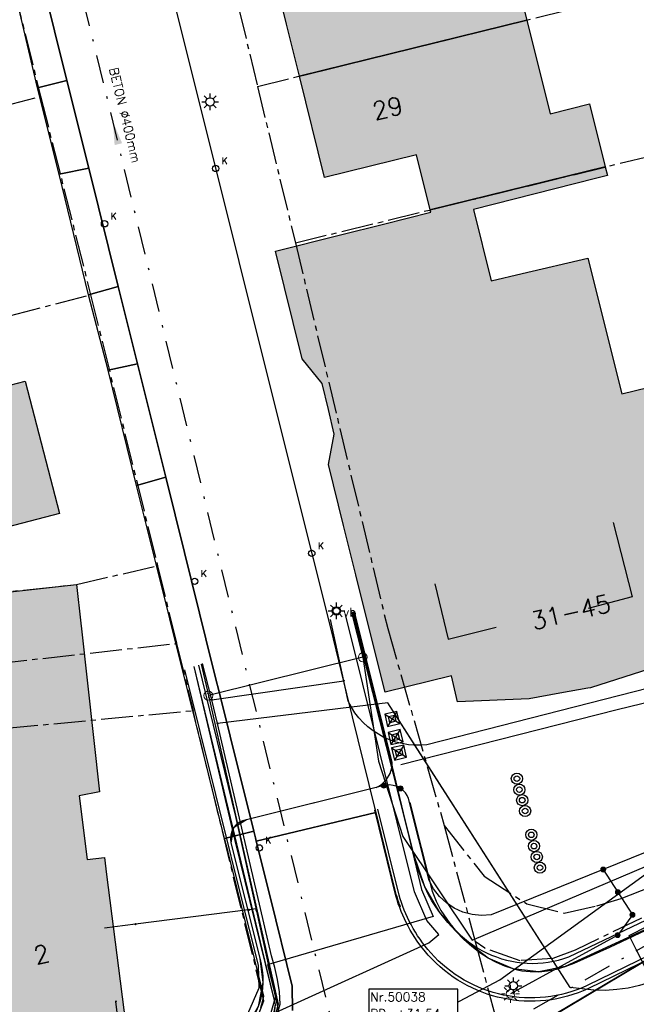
# Model space of a CAD drawing. Header units: metres. Extents: x 202952 to 203755, y 349031 to 349702.
# Tile 4 of 84: x 203058 to 203085, y 349308 to 349352. Entities that reach past the tile are written whole.
import ezdxf
from ezdxf.enums import TextEntityAlignment as Align

# ---------------------------------------------------------------- set-up
doc = ezdxf.new("R2010")
doc.units = ezdxf.units.M
doc.linetypes.add('1-200 CENTER', pattern=[4.28625, 2.8575, -0.47625, 0.47625, -0.47625])
doc.linetypes.add('1-200 DASHDOT', pattern=[2.54, 1.27, -0.635, 0, -0.635])
for name, color, linetype in [('PH-BEST-BEBOUWING', 1, 'Continuous'), ('PH-BEST-BEBOUWING-ARCERING', 254, 'Continuous'), ('PH-BEST-HUISNUMMER', 7, 'Continuous'), ('PH-BEST-KADASTRALE-GRENS', 240, '1-200 CENTER'), ('PH-BEST-KL-DATA_EUROFIBER', 115, '1-200 EUROFIBER'), ('PH-BEST-KL-DATA_GEBROERDES van donk', 115, '1-200 DATA'), ('PH-BEST-KL-DATA_KPN', 115, '1-200 TELEFONIE-KPN'), ('PH-BEST-KL-DATA_ZIGGO BV', 115, '1-200 ZIGGO'), ('PH-BEST-KL-ET_MIDDENSPANNING_ENEXIS', 115, '1-200 MIDDENSPANNING'), ('PH-BEST-KL-GAS_HOGEDRUK_ENEXIS', 115, '1-200 GASLEIDING HOGE DRUK'), ('PH-BEST-KL-GAS_LAGEDRUK_ENEXIS', 115, '1-200 GASLEIDING LAGE DRUK'), ('PH-BEST-KL-LAAGSPANNING-ENEXIS', 115, '1-200 LAAGSPANNING'), ('PH-BEST-KL-WATER-WML', 115, '1-200 WML'), ('PH-BEST-KOLK', 8, 'Continuous'), ('PH-BEST-LICHTMAST-HANDHAVENB', 6, 'Continuous'), ('PH-BEST-PAAL', 6, 'Continuous'), ('PH-BEST-RIO-HANDHAVEN-GEMENGD', 44, '1-200 DASHDOT'), ('PH-BEST-RIO-TEKST', 8, 'Continuous'), ('PH-BEST-RIO-TEKST-PUTTENSTAAT', 8, 'Continuous'), ('PH-BEST-STRAATNAAMBORD', 6, 'Continuous'), ('PH-BEST-WEGDEEL', 254, 'Continuous'), ('PH-INM-KANTVERHARDING', 9, 'Continuous')]:
    doc.layers.add(name, color=color, linetype=linetype)
doc.styles.add('NLCS-ISO', font='txt')
doc.styles.add('RDL_MAATVOERING', font='romans.shx')
doc.styles.add('ROMANS', font='romans.shx')
doc.linetypes.add('1-200 DATA', pattern='A,1.5,-0.6,["DATA",ROMANS,S=0.24,R=0,X=-0.5,Y=-0.12],-0.3', length=2.4)
doc.linetypes.add('1-200 EUROFIBER', pattern='A,1.5,-0.6,["EURO",ROMANS,S=0.24,R=0,X=-0.5,Y=-0.12],-0.65', length=2.75)
doc.linetypes.add('1-200 GASLEIDING HOGE DRUK', pattern='A,1.5,-0.6,["GAS HD",ROMANS,S=0.24,R=0,X=-0.5,Y=-0.12],-1.1', length=3.2)
doc.linetypes.add('1-200 GASLEIDING LAGE DRUK', pattern='A,1.5,-0.6,["GAS LD",ROMANS,S=0.24,R=0,X=-0.5,Y=-0.12],-1', length=3.1)
doc.linetypes.add('1-200 LAAGSPANNING', pattern='A,1.5,-0.6,["LS",ROMANS,S=0.24,R=0,X=-0.45,Y=-0.12],-0.05', length=2.15)
doc.linetypes.add('1-200 MIDDENSPANNING', pattern='A,1.5,-0.6,["MS",ROMANS,S=0.24,R=0,X=-0.5,Y=-0.12],-0.05', length=2.15)
doc.linetypes.add('1-200 TELEFONIE-KPN', pattern='A,1.5,-0.6,["KPN",ROMANS,S=0.24,R=0,X=-0.5,Y=-0.12],-0.3', length=2.4)
doc.linetypes.add('1-200 WML', pattern='A,1.5,-0.6,["WML",ROMANS,S=0.24,R=0,X=-0.5,Y=-0.12],-0.3', length=2.4)
doc.linetypes.add('1-200 ZIGGO', pattern='A,1.5,-0.6,["ZIGGO",ROMANS,S=0.24,R=0,X=-0.5,Y=-0.12],-0.65', length=2.75)

# ---------------------------------------------------------------- blocks, each defined once
blk = doc.blocks.new('SKL-WTB_HULP_OVERIG-SO')
at = {"color": 0, "linetype": 'ByBlock', "lineweight": 18}
for points in [[(-0.14, 0.14), (0.14, -0.14)], [(0.14, 0.14), (-0.14, -0.14)]]:
    blk.add_lwpolyline(points, dxfattribs=at)
at = {"color": 0, "linetype": 'ByBlock', "lineweight": 18, "style": 'NLCS-ISO', "flags": 1}
for tag, p in [('TYPE', (1.5, 0)), ('OMSCHRIJVING', (1.5, -3)), ('LABEL', (1.5, -1.5))]:
    blk.add_attdef(tag, p, '', height=1, dxfattribs=at)
blk = doc.blocks.new('SKL-WTB_HULP_MOF-SO')
at = {"linetype": 'ByBlock', "lineweight": 18}
h = blk.add_hatch(color=0, dxfattribs=at)
h.dxf.hatch_style = 1
h.paths.add_polyline_path([(-0.5625, 0, 1), (0.5625, 0, 1)])
at = {"color": 0, "linetype": 'ByBlock', "lineweight": 18}
blk.add_circle((0, 0), 0.5625, dxfattribs=at)
at = {"color": 0, "linetype": 'ByBlock', "lineweight": 18, "style": 'NLCS-ISO', "flags": 1}
for tag, p in [('TYPE', (1.5, 0)), ('OMSCHRIJVING', (1.5, -3)), ('LABEL', (1.5, -1.5))]:
    blk.add_attdef(tag, p, '', height=1, dxfattribs=at)
blk = doc.blocks.new('SKL-ET_OV_LICHTMAST-SO')
at = {"color": 0, "linetype": 'ByBlock', "lineweight": 18}
for points in [[(-1.25, 0), (-2, 0)], [(-1.41, 1.41), (-0.88, 0.88)], [(0, 2), (0, 1.25)], [(0.88, 0.88), (1.41, 1.41)], [(2, 0), (1.25, 0)], [(-1.41, -1.41), (-0.88, -0.88)], [(0, -1.25), (0, -2)], [(0.88, -0.88), (1.41, -1.41)]]:
    blk.add_lwpolyline(points, dxfattribs=at)
blk.add_circle((0, 0), 1, dxfattribs=at)
blk = doc.blocks.new('SKL-WTB_HULP_T STUK-SO')
at = {"color": 0, "linetype": 'ByBlock', "lineweight": 18}
blk.add_circle((0, 0), 1, dxfattribs=at)
at = {"color": 0, "linetype": 'ByBlock', "lineweight": -2, "style": 'NLCS-ISO'}
blk.add_text('T', height=1, dxfattribs=at).set_placement((0, 0), align=Align.MIDDLE_CENTER)
at = {"color": 0, "linetype": 'ByBlock', "lineweight": 18, "style": 'NLCS-ISO', "flags": 1}
for tag, p in [('TYPE', (1.5, 0)), ('OMSCHRIJVING', (1.5, -3)), ('LABEL', (1.5, -1.5))]:
    blk.add_attdef(tag, p, '', height=1, dxfattribs=at)
blk = doc.blocks.new('*U50')
blk.add_circle((0, 0), 0.142)
at = {"ltscale": 0.05, "style": 'ROMANS'}
blk.add_text('K', height=0.3, dxfattribs=at).set_placement((0.277, 0.195))
blk = doc.blocks.new('Verkeersbord')
blk.add_circle((0, 0), 0.15)
at = {"style": 'RDL_MAATVOERING'}
blk.add_text('vb', height=0.4, dxfattribs=at).set_placement((0.302, -0.254))
blk = doc.blocks.new('SIE-WEG_PAAL_BETON')
for radius in [0.25, 0.125]:
    blk.add_circle((0, 0), radius)
blk = doc.blocks.new('SIE-WEG_PAAL_KUNSTSTOF')
for p, q in [((-0.188, 0.188), (0.188, -0.188)), ((0.188, 0.188), (-0.188, -0.188))]:
    blk.add_line(p, q)
at = {"flags": 128}
for points in [[(-0.188, -0.188), (0.188, -0.188), (0.188, 0.188), (-0.188, 0.188)], [(-0.094, 0.094), (0.094, 0.094), (0.094, -0.094), (-0.094, -0.094)]]:
    blk.add_lwpolyline(points, close=True, dxfattribs=at)
blk = doc.blocks.new('Materialisatie')
blk.add_solid([(-1.04, 0.173), (-1.04, -0.173), (0, 0)])
at = {"style": 'ROMANS'}
blk.add_attdef('MATERIALISATIE', (-2.631, 0.657), '', height=0.4, dxfattribs=at)
blk = doc.blocks.new('Puttenstaat bestaand')
blk.add_wipeout([(0, 0), (4, 0), (4, 1.5), (0, 1.5)])
blk.add_lwpolyline([(0, 0), (4, 0), (4, 1.5), (0, 1.5)], close=True)
at = {"style": 'ROMANS'}
for tag, p in [('NR', (0.066, 0.955)), ('PD', (0.066, 0.203))]:
    blk.add_attdef(tag, p, '', height=0.4, dxfattribs=at)
blk = doc.blocks.new('Lichtmast 2')
at = {"flags": 128}
for points in [[(-0.5, 0), (-0.25, 0)], [(-0.354, 0.354), (-0.177, 0.177)], [(0, 0.25), (0, 0.5)], [(0.177, 0.177), (0.354, 0.354)], [(0.25, 0), (0.5, 0)], [(-0.354, -0.354), (-0.177, -0.177)], [(0, -0.5), (0, -0.25)], [(0.177, -0.177), (0.354, -0.354)]]:
    blk.add_lwpolyline(points, dxfattribs=at)
blk.add_circle((0, 0), 0.25)

msp = doc.modelspace()

# ---------------------------------------------------------------- hatches: boundary and pattern name
at = {"layer": 'PH-BEST-BEBOUWING-ARCERING'}
for points in [[(203070.347, 349349.556), (203069.768, 349351.884), (203069.238, 349354.016), (203073.363, 349355.042), (203072.669, 349357.832), (203080.5, 349359.766), (203080.523, 349359.669), (203081.215, 349356.709), (203079.484, 349356.296), (203080.545, 349352.073)], [(203075.604, 349346.027), (203071.48, 349345.001), (203070.347, 349349.556), (203080.545, 349352.073), (203081.601, 349347.871), (203083.369, 349348.317), (203084.07, 349345.48), (203076.22, 349343.556)], [(203074.189, 349321.909), (203072.973, 349326.803), (203072.882, 349327.168), (203072.331, 349329.389), (203071.652, 349332.12), (203071.914, 349333.485), (203071.651, 349334.594), (203071.375, 349335.759), (203070.473, 349336.871), (203069.268, 349341.708), (203072.185, 349342.435), (203074.12, 349342.917), (203076.247, 349343.447), (203076.22, 349343.556), (203084.07, 349345.48), (203084.166, 349345.091), (203083.635, 349344.957), (203078.158, 349343.577), (203078.958, 349340.365), (203080.338, 349340.703), (203083.282, 349341.392), (203084.817, 349335.295), (203088.984, 349336.312), (203091.282, 349327.674), (203091.662, 349326.243), (203088.704, 349325.502), (203088.967, 349324.317), (203086.07, 349322.948), (203083.404, 349322.107), (203083.294, 349322.087), (203082.034, 349321.859), (203080.66, 349321.611), (203077.441, 349321.479), (203077.167, 349322.639)], [(203048.1, 349330.594), (203043.282, 349329.345), (203041.839, 349334.914), (203046.657, 349336.162), (203049.273, 349336.83), (203054.161, 349338.004), (203054.168, 349337.976), (203054.936, 349335.061), (203058.05, 349335.87), (203059.59, 349329.93), (203053.78, 349328.42), (203051.676, 349327.866), (203051.108, 349330.076), (203050.795, 349331.282)], [(203054.524, 349316.481), (203050.169, 349315.668), (203049.576, 349319.159), (203054.23, 349319.854), (203054.171, 349320.538), (203053.696, 349325.986), (203054.39, 349326.08), (203060.35, 349326.74), (203060.542, 349325.008), (203060.57, 349324.751), (203061.38, 349317.43), (203060.47, 349317.26), (203060.83, 349314.39), (203061.6, 349314.49), (203061.697, 349313.727), (203062.54, 349307.07), (203059.187, 349306.663), (203055.87, 349306.26), (203055.15, 349312.22), (203055.029, 349313.371), (203055.953, 349313.684), (203055.532, 349316.559)]]:
    msp.add_hatch(color=256, dxfattribs=at).paths.add_polyline_path(points)

# ---------------------------------------------------------------- linework, layer by layer
at = {"layer": 'PH-BEST-BEBOUWING'}
for points in [[(203070.347, 349349.556), (203069.768, 349351.884), (203069.238, 349354.016), (203073.363, 349355.042), (203072.669, 349357.832), (203080.5, 349359.766), (203080.523, 349359.669), (203081.215, 349356.709), (203079.484, 349356.296), (203080.545, 349352.073), (203070.347, 349349.556)], [(203075.604, 349346.027), (203071.48, 349345.001), (203070.347, 349349.556), (203080.545, 349352.073), (203081.601, 349347.871), (203083.369, 349348.317), (203084.07, 349345.48), (203076.22, 349343.556), (203075.604, 349346.027)], [(203048.1, 349330.594), (203043.282, 349329.345), (203041.839, 349334.914), (203046.657, 349336.162), (203049.273, 349336.83), (203054.161, 349338.004), (203054.168, 349337.976), (203054.936, 349335.061), (203058.05, 349335.87), (203059.59, 349329.93), (203053.78, 349328.42), (203051.676, 349327.866), (203051.108, 349330.076), (203050.795, 349331.282), (203048.1, 349330.594)], [(203054.524, 349316.481), (203050.169, 349315.668), (203049.576, 349319.159), (203054.23, 349319.854), (203054.171, 349320.538), (203053.696, 349325.986), (203054.39, 349326.08), (203060.35, 349326.74), (203060.542, 349325.008), (203060.57, 349324.751), (203061.38, 349317.43), (203060.47, 349317.26), (203060.83, 349314.39), (203061.6, 349314.49), (203061.697, 349313.727), (203062.54, 349307.07), (203059.187, 349306.663), (203055.87, 349306.26), (203055.15, 349312.22), (203055.029, 349313.371), (203055.953, 349313.684), (203055.532, 349316.559), (203054.524, 349316.481)]]:
    msp.add_lwpolyline(points, close=True, dxfattribs=at)
msp.add_lwpolyline([(203086.07, 349322.948), (203083.404, 349322.107), (203083.294, 349322.087), (203082.034, 349321.859), (203080.66, 349321.611), (203077.441, 349321.479), (203077.167, 349322.639), (203074.189, 349321.909), (203074.189, 349321.909), (203072.973, 349326.803), (203072.882, 349327.168), (203072.331, 349329.389), (203071.652, 349332.12), (203071.914, 349333.485), (203071.651, 349334.594), (203071.375, 349335.759), (203070.473, 349336.871), (203069.268, 349341.708), (203072.185, 349342.435), (203074.12, 349342.917), (203076.247, 349343.447), (203076.22, 349343.556), (203084.07, 349345.48), (203084.166, 349345.091), (203083.635, 349344.957), (203078.158, 349343.577), (203078.958, 349340.365), (203080.338, 349340.703), (203083.282, 349341.392), (203084.817, 349335.295), (203088.984, 349336.312)], dxfattribs=at)
at = {"layer": 'PH-BEST-KADASTRALE-GRENS', "ltscale": 0.5}
for p, q in [((203068.468, 349349.092), (203087.874, 349353.882)), ((203068.468, 349349.092), (203070.167, 349342.073)), ((203058.735, 349348.653), (203060.981, 349339.747)), ((203070.167, 349342.073), (203089.637, 349346.844)), ((203060.981, 349339.747), (203063.984, 349327.581)), ((203063.984, 349327.581), (203064.836, 349324.092)), ((203064.836, 349324.092), (203065.577, 349321.078)), ((203076.844, 349315.917), (203078.236, 349310.719)), ((203087.628, 349312.703), (203082.725, 349310.324)), ((203078.236, 349310.719), (203079.586, 349305.692)), ((203078.672, 349310.408), (203078.236, 349310.719)), ((203080.26, 349309.852), (203078.672, 349310.408)), ((203082.725, 349310.324), (203081.724, 349309.953)), ((203081.724, 349309.953), (203080.26, 349309.852))]:
    msp.add_line(p, q, dxfattribs=at)
for points in [[(203046.035, 349357.504), (203055.983, 349359.78), (203058.735, 349348.653)], [(203066.692, 349356.355), (203067.119, 349354.717), (203068.468, 349349.092)], [(203022.503, 349339.388), (203044.376, 349344.928), (203055.04, 349347.68), (203058.735, 349348.653)], [(203070.167, 349342.073), (203074.311, 349324.757), (203076.844, 349315.917)], [(203024.079, 349330.339), (203049.273, 349336.83), (203054.161, 349338.004), (203057.34, 349338.8), (203060.981, 349339.747)], [(203025.89, 349319.871), (203038.25, 349321.842), (203053.728, 349325.736), (203053.702, 349326.037), (203060.35, 349326.74), (203063.984, 349327.581)], [(203049.534, 349323.537), (203052.344, 349324.234), (203052.445, 349322.707), (203064.836, 349324.092)], [(203050.154, 349319.478), (203054.225, 349319.958), (203054.284, 349319.28), (203057.19, 349319.512), (203057.19, 349320.288), (203065.577, 349321.078)], [(203063.8, 349301.494), (203065.509, 349302.461), (203066.864, 349303.889), (203067.668, 349305.041), (203068.272, 349306.797), (203068.751, 349308.052), (203065.577, 349321.078)], [(203076.844, 349315.917), (203078.641, 349313.64), (203080.557, 349312.399), (203082.23, 349311.984), (203083.685, 349312.322), (203084.79, 349312.638), (203097.015, 349317.469)]]:
    msp.add_lwpolyline(points, dxfattribs=at)
at = {"layer": 'PH-BEST-KL-DATA_EUROFIBER'}
msp.add_lwpolyline([(203066.728, 349302.008), (203069.27, 349307.527), (203069.772, 349307.755), (203076.16, 349310.652), (203076.602, 349311.028), (203076.063, 349311.662), (203075.516, 349312.949), (203072.419, 349325.394)], dxfattribs=at)
at = {"layer": 'PH-BEST-KL-DATA_GEBROERDES van donk'}
for points in [[(203084.422, 349329.52), (203085.272, 349326.188), (203083.306, 349325.655)], [(203076.421, 349326.77), (203077.029, 349324.285), (203079.183, 349324.82)], [(203072.78, 349325.518), (203073.045, 349324.453), (203073.365, 349323.164), (203073.68, 349321.902), (203074.249, 349319.615), (203075.421, 349314.732), (203075.824, 349313.052), (203076.342, 349311.834), (203075.837, 349311.687)], [(203085.138, 349310.98), (203092.016, 349314.478), (203097.146, 349317.193)], [(203075.837, 349311.687), (203069.118, 349309.722)], [(203085.462, 349310.353), (203085.138, 349310.98)], [(203088.632, 349304.111), (203085.462, 349310.353)], [(203069.118, 349309.722), (203068.923, 349309.666), (203069.277, 349308.25), (203069.067, 349307.516)]]:
    msp.add_lwpolyline(points, dxfattribs=at)
at = {"layer": 'PH-BEST-KL-DATA_KPN'}
for points in [[(203121.991, 349331.824), (203119.234, 349328.034), (203109.935, 349322.87), (203086.102, 349308.886), (203085.608, 349308.737), (203085.104, 349308.626), (203084.593, 349308.553), (203084.078, 349308.519), (203083.562, 349308.523), (203082.498, 349308.643), (203075.526, 349319.522)], [(203121.99, 349331.824), (203096.666, 349324.813), (203076.059, 349319.54), (203075.793, 349319.521), (203075.527, 349319.522)], [(203072.337, 349322.422), (203071.741, 349325.161)], [(203066.424, 349321.564), (203066.41, 349321.626), (203066.007, 349323.19)], [(203066.424, 349321.564), (203072.337, 349322.422)], [(203075.527, 349319.522), (203075.526, 349319.523), (203075.239, 349319.547), (203074.956, 349319.595), (203074.677, 349319.666), (203074.405, 349319.761), (203074.142, 349319.877), (203073.89, 349320.014), (203073.65, 349320.172), (203073.423, 349320.35), (203073.212, 349320.545), (203073.018, 349320.757), (203072.842, 349320.985), (203072.686, 349321.226), (203072.608, 349321.364), (203072.537, 349321.505), (203072.337, 349322.422)], [(203066.672, 349320.495), (203066.424, 349321.564)], [(203075.526, 349319.522), (203075.526, 349319.523), (203074.309, 349321.423), (203072.686, 349321.226), (203066.672, 349320.495)], [(203082.498, 349308.643), (203074.309, 349321.423)], [(203065.539, 349301.741), (203066.249, 349302.345), (203066.906, 349303.008), (203067.504, 349303.723), (203068.04, 349304.486), (203068.509, 349305.292), (203068.909, 349306.134), (203069.236, 349307.007), (203069.489, 349307.905), (203069.451, 349308.457), (203069.372, 349309.005), (203069.252, 349309.546), (203069.092, 349310.076), (203066.672, 349320.495)]]:
    msp.add_lwpolyline(points, dxfattribs=at)
at = {"layer": 'PH-BEST-KL-DATA_ZIGGO BV'}
for points in [[(203074.246, 349295.189), (203080.19, 349299.491), (203080.513, 349299.884), (203080.6, 349300.213), (203080.514, 349300.714), (203078.696, 349304.756), (203078.712, 349305.297), (203078.882, 349305.618), (203079.155, 349305.857), (203087.316, 349310.711), (203094.911, 349314.696), (203104.691, 349318.968), (203110.294, 349321.258), (203119.837, 349325.494), (203123.281, 349326.906), (203132.407, 349330.333), (203135.907, 349331.735), (203154.278, 349338.103)], [(203100.242, 349319.642), (203096.964, 349318.421), (203094.311, 349315.67), (203089.137, 349312.817), (203087.509, 349312.001), (203082.273, 349309.589), (203081.095, 349309.358), (203079.943, 349309.485), (203078.818, 349309.969), (203077.72, 349310.811), (203076.648, 349312.01), (203075.978, 349313.161), (203075.484, 349314.622), (203072.734, 349325.502)], [(203079.943, 349309.485), (203079.565, 349309.607), (203079.19, 349309.768), (203078.818, 349309.969), (203078.449, 349310.21), (203078.083, 349310.491), (203077.72, 349310.811), (203077.36, 349311.171), (203077.002, 349311.571), (203076.648, 349312.01), (203076.466, 349312.264), (203076.293, 349312.542), (203076.13, 349312.841), (203075.978, 349313.161), (203075.837, 349313.5), (203075.707, 349313.858), (203075.484, 349314.622), (203073.703, 349321.79), (203072.736, 349325.503)], [(203065.605, 349323.052), (203067.451, 349315.25), (203069.263, 349307.886), (203069.194, 349307.378)], [(203065.611, 349323.054), (203069.263, 349307.886), (203069.085, 349306.869), (203068.754, 349305.859), (203068.274, 349304.872), (203067.653, 349303.923)], [(203081.095, 349309.358), (203081.485, 349309.395), (203081.877, 349309.472), (203082.273, 349309.589), (203082.672, 349309.745), (203084.276, 349310.465), (203085.888, 349311.218), (203087.509, 349312.001)], [(203079.943, 349309.485), (203080.324, 349309.403)], [(203080.324, 349309.403), (203080.708, 349309.361), (203081.095, 349309.358)]]:
    msp.add_lwpolyline(points, dxfattribs=at)
at = {"layer": 'PH-BEST-KL-ET_MIDDENSPANNING_ENEXIS'}
msp.add_lwpolyline([(203174.675, 349345.123), (203163.599, 349341.139), (203156.62, 349338.882), (203151.438, 349337.148), (203135.907, 349331.735), (203132.407, 349330.333), (203123.281, 349326.906), (203119.837, 349325.494), (203110.294, 349321.258), (203104.691, 349318.968), (203094.911, 349314.696), (203087.316, 349310.711), (203081.929, 349307.508)], dxfattribs=at)
at = {"layer": 'PH-BEST-KL-GAS_HOGEDRUK_ENEXIS'}
msp.add_lwpolyline([(203063.845, 349290.591), (203064.301, 349290.882), (203067.735, 349292.835), (203065.146, 349300.33), (203065.104, 349300.616), (203065.11, 349300.906), (203065.163, 349301.19), (203065.263, 349301.462), (203065.45, 349301.774), (203065.698, 349302.041), (203069.75, 349303.916), (203079.343, 349308.997), (203086.041, 349313.859), (203091.019, 349316.22), (203095.987, 349318.367), (203096.869, 349318.81), (203103.981, 349321.883), (203109.489, 349324.355), (203119.082, 349328.397), (203122.495, 349329.904), (203131.57, 349333.525), (203135.032, 349334.813), (203151.328, 349340.07)], dxfattribs=at)
at = {"layer": 'PH-BEST-KL-GAS_LAGEDRUK_ENEXIS'}
for points in [[(203073.192, 349323.473), (203073.904, 349318.816), (203074.988, 349315.426), (203078.106, 349310.771), (203085.987, 349314.12), (203090.958, 349316.514), (203095.926, 349318.661), (203096.798, 349319.101), (203103.91, 349322.174), (203109.414, 349324.646), (203119.007, 349328.687), (203122.419, 349330.194), (203131.494, 349333.815), (203134.95, 349335.101), (203151.246, 349340.359), (203155.733, 349341.957), (203163.101, 349343.667), (203174.538, 349345.603), (203189.278, 349349.665), (203200.812, 349352.83), (203203.117, 349367.108)], [(203072.69, 349325.487), (203073.192, 349323.473)], [(203073.192, 349323.473), (203066.264, 349321.749)], [(203065.944, 349323.168), (203066.264, 349321.749)], [(203066.264, 349321.749), (203069.389, 349307.901), (203069.22, 349307.219), (203068.975, 349306.56), (203068.659, 349305.932), (203068.274, 349305.344), (203067.827, 349304.802), (203067.322, 349304.314), (203066.765, 349303.884), (203066.164, 349303.52), (203062.375, 349302)], [(203062.827, 349302.181), (203062.118, 349308.025)]]:
    msp.add_lwpolyline(points, dxfattribs=at)
at = {"layer": 'PH-BEST-KL-LAAGSPANNING-ENEXIS'}
for points in [[(203151.274, 349340.262), (203134.95, 349335.101), (203131.545, 349333.622), (203122.393, 349330.291), (203118.931, 349328.978), (203109.313, 349325.033), (203103.839, 349322.466), (203095.866, 349318.955), (203090.877, 349316.906), (203085.864, 349314.707), (203078.947, 349311.907), (203078.521, 349311.881), (203078.096, 349311.924), (203077.684, 349312.035), (203077.296, 349312.212), (203076.941, 349312.449), (203076.63, 349312.741), (203076.37, 349313.08), (203076.168, 349313.456), (203075.247, 349317.129)], [(203073.791, 349317.621), (203073.917, 349317.684), (203074.035, 349317.762), (203074.258, 349317.98), (203074.417, 349318.249), (203074.493, 349318.504), (203074.511, 349318.769), (203072.813, 349325.529)], [(203075.247, 349317.129), (203075.186, 349317.263), (203075.104, 349317.386), (203075.004, 349317.494), (203074.888, 349317.585), (203074.731, 349317.669), (203074.562, 349317.721), (203074.385, 349317.741), (203074.208, 349317.726), (203067.969, 349316.178), (203067.8, 349316.133), (203067.645, 349316.055), (203067.508, 349315.946), (203067.396, 349315.812), (203067.315, 349315.658), (203067.266, 349315.491), (203067.253, 349315.317), (203067.276, 349315.144)], [(203073.791, 349317.621), (203067.969, 349316.178)], [(203074.208, 349317.726), (203073.791, 349317.621)], [(203067.969, 349316.178), (203067.396, 349315.812), (203067.276, 349315.144), (203068.567, 349309.97), (203068.711, 349308.876)], [(203083.98, 349313.944), (203084.636, 349312.929)], [(203084.636, 349312.929), (203085.29, 349311.912)], [(203085.29, 349311.912), (203084.628, 349311.004)], [(203084.628, 349311.004), (203079.82, 349308.367)], [(203068.567, 349309.97), (203068.637, 349309.702), (203068.684, 349309.429), (203068.709, 349309.153), (203068.711, 349308.876), (203068.691, 349308.599), (203068.648, 349308.325), (203068.583, 349308.056), (203068.496, 349307.793), (203068.147, 349307.008), (203067.745, 349306.248), (203067.291, 349305.518), (203066.789, 349304.82), (203066.239, 349304.159), (203065.646, 349303.537), (203065.011, 349302.958), (203064.338, 349302.423)], [(203068.711, 349308.876), (203068.496, 349307.793), (203066.789, 349304.82), (203064.338, 349302.423), (203064.017, 349302.193), (203063.688, 349301.973), (203061.304, 349300.718), (203058.854, 349299.598), (203058.51, 349299.484)]]:
    msp.add_lwpolyline(points, dxfattribs=at)
at = {"layer": 'PH-BEST-KL-WATER-WML'}
for points in [[(203065.817, 349323.125), (203067.485, 349316.33), (203068.418, 349312.08), (203069.554, 349306.903), (203068.68, 349304.211), (203062.131, 349298.314), (203059.741, 349297.432)], [(203062.812, 349300.561), (203065.189, 349303.021), (203066.518, 349304.397), (203067.055, 349305.24), (203068.536, 349308.63), (203068.51, 349309.63), (203068.223, 349310.782), (203067.989, 349311.723), (203065.204, 349322.914)], [(203068.099, 349312.14), (203068.049, 349312.134), (203062.99, 349311.493)], [(203068.418, 349312.08), (203068.396, 349312.178), (203068.099, 349312.14)], [(203062.99, 349311.493), (203061.601, 349311.317)]]:
    msp.add_lwpolyline(points, dxfattribs=at)
at = {"layer": 'PH-BEST-RIO-HANDHAVEN-GEMENGD'}
for p, q in [((203072.78, 349303.08), (203051.18, 349391.95)), ((203109.49, 349323.97), (203072.78, 349303.08))]:
    msp.add_line(p, q, dxfattribs=at)
at = {"layer": 'PH-BEST-WEGDEEL'}
for points in [[(203058.593, 349349.03), (203057.757, 349352.611), (203057.72, 349352.766), (203057.334, 349354.42), (203058.597, 349354.665), (203058.778, 349353.939), (203058.803, 349353.837), (203059.916, 349349.366), (203058.593, 349349.03)], [(203058.593, 349349.03), (203059.916, 349349.366), (203060.895, 349345.432), (203059.564, 349345.157), (203058.593, 349349.03)], [(203060.884, 349339.734), (203059.564, 349345.157), (203060.895, 349345.432), (203062.219, 349340.112), (203060.884, 349339.734)], [(203061.767, 349336.358), (203060.884, 349339.734), (203062.219, 349340.112), (203063.08, 349336.651), (203061.767, 349336.358)], [(203063.037, 349331.184), (203061.767, 349336.358), (203063.08, 349336.651), (203064.349, 349331.554), (203063.037, 349331.184)], [(203064.349, 349331.554), (203065.189, 349328.178), (203065.866, 349325.459), (203066.44, 349323.154), (203066.896, 349321.322), (203067.24, 349319.938), (203068.304, 349315.664), (203066.992, 349315.337), (203065.922, 349319.626), (203065.561, 349321.073), (203065.043, 349323.145), (203064.006, 349327.301), (203063.977, 349327.418), (203063.037, 349331.184), (203064.349, 349331.554)]]:
    msp.add_lwpolyline(points, close=True, dxfattribs=at)
for points in [[(203064.714, 349352.921), (203070.549, 349329.55), (203070.902, 349328.134), (203070.96, 349327.902), (203071.86, 349324.296), (203072.1, 349323.305), (203072.458, 349321.83), (203073.716, 349316.735), (203073.773, 349316.505), (203068.413, 349315.224), (203068.377, 349315.369), (203068.304, 349315.664), (203067.24, 349319.938), (203066.896, 349321.322), (203066.44, 349323.154), (203065.866, 349325.459), (203065.189, 349328.178), (203064.349, 349331.554), (203063.08, 349336.651), (203062.219, 349340.112), (203060.895, 349345.432), (203059.916, 349349.366), (203058.803, 349353.837)], [(203070.039, 349307.616), (203070.027, 349308.711), (203069.049, 349312.658), (203068.413, 349315.224), (203073.773, 349316.505), (203074.397, 349313.979), (203074.648, 349312.961), (203074.664, 349312.902), (203074.68, 349312.844), (203074.697, 349312.785), (203074.714, 349312.727), (203074.732, 349312.669), (203074.75, 349312.611), (203074.769, 349312.553), (203074.789, 349312.496), (203074.809, 349312.438), (203074.83, 349312.381), (203074.851, 349312.324), (203074.87, 349312.273)], [(203068.615, 349307.747), (203068.69, 349308.002), (203068.759, 349308.259), (203067.145, 349314.725), (203066.992, 349315.337), (203066.992, 349315.337), (203068.304, 349315.664), (203068.377, 349315.369), (203068.413, 349315.224), (203069.049, 349312.658), (203070.027, 349308.711), (203070.039, 349307.616)], [(203074.87, 349312.273), (203074.851, 349312.324), (203074.83, 349312.381), (203074.809, 349312.438), (203074.789, 349312.496), (203074.769, 349312.553), (203074.75, 349312.611), (203074.732, 349312.669), (203074.714, 349312.727), (203074.697, 349312.785), (203074.68, 349312.844), (203074.664, 349312.902), (203074.648, 349312.961), (203074.397, 349313.979), (203074.099, 349315.185)]]:
    msp.add_lwpolyline(points, dxfattribs=at)
at = {"layer": 'PH-INM-KANTVERHARDING', "flags": 128}
for points in [[(203075.3, 349316.959), (203076.31, 349312.975, 0.42221), (203082.434, 349310.02), (203089.372, 349313.329), (203094.125, 349315.638), (203092.355, 349322.994), (203084.609, 349321.108), (203074.904, 349318.645)], [(203094.98, 349314.396), (203088.36, 349311.224), (203083.255, 349308.74, -0.331307), (203076.239, 349310.208, -0.058564), (203075.358, 349311.472, -0.054429), (203074.823, 349312.8), (203073.874, 349316.649)], [(203095.045, 349314.26), (203088.425, 349311.089), (203083.319, 349308.604, -0.331369), (203076.127, 349310.108, -0.058561), (203075.226, 349311.401, -0.05452), (203074.677, 349312.762), (203073.728, 349316.613)]]:
    msp.add_lwpolyline(points, format="xyb", dxfattribs=at)

# ---------------------------------------------------------------- block references
at = {"layer": 'PH-BEST-KL-DATA_KPN', "xscale": 0.2, "yscale": 0.2, "zscale": 0.2}
for p in [(203072.337, 349322.422), (203066.424, 349321.564), (203066.672, 349320.495), (203075.526, 349319.522), (203075.527, 349319.522)]:
    msp.add_blockref('SKL-WTB_HULP_OVERIG-SO', p, dxfattribs=at)
at = {"layer": 'PH-BEST-KL-GAS_LAGEDRUK_ENEXIS', "xscale": 0.2, "yscale": 0.2, "zscale": 0.2}
for name, p in [('SKL-WTB_HULP_T STUK-SO', (203073.192, 349323.473)), ('SKL-WTB_HULP_T STUK-SO', (203066.264, 349321.749)), ('SKL-WTB_HULP_OVERIG-SO', (203062.118, 349308.025))]:
    msp.add_blockref(name, p, dxfattribs=at)
at = {"layer": 'PH-BEST-KL-LAAGSPANNING-ENEXIS', "xscale": 0.2, "yscale": 0.2, "zscale": 0.2}
for name, p in [('SKL-WTB_HULP_MOF-SO', (203074.137, 349317.708)), ('SKL-WTB_HULP_MOF-SO', (203074.888, 349317.585)), ('SKL-WTB_HULP_MOF-SO', (203083.98, 349313.944)), ('SKL-WTB_HULP_MOF-SO', (203084.636, 349312.929)), ('SKL-WTB_HULP_MOF-SO', (203085.29, 349311.912)), ('SKL-WTB_HULP_MOF-SO', (203084.628, 349311.004)), ('SKL-ET_OV_LICHTMAST-SO', (203079.82, 349308.367))]:
    msp.add_blockref(name, p, dxfattribs=at)
at = {"layer": 'PH-BEST-KL-WATER-WML', "xscale": 0.2, "yscale": 0.2, "zscale": 0.2}
for p in [(203068.099, 349312.14), (203062.99, 349311.493)]:
    msp.add_blockref('SKL-WTB_HULP_OVERIG-SO', p, dxfattribs=at)
at = {"layer": 'PH-BEST-KOLK'}
for p in [(203066.589, 349345.413), (203061.604, 349342.928), (203070.902, 349328.134), (203065.649, 349326.883), (203068.548, 349314.915)]:
    msp.add_blockref('*U50', p, dxfattribs=at)
at = {"layer": 'PH-BEST-LICHTMAST-HANDHAVENB', "xscale": 0.75, "yscale": 0.75, "zscale": 0.75}
for p in [(203066.342, 349348.403), (203072.007, 349325.552), (203079.947, 349308.727)]:
    msp.add_blockref('Lichtmast 2', p, dxfattribs=at)
at = {"layer": 'PH-BEST-PAAL', "xscale": 1.5, "yscale": 1.5, "zscale": 1.5, "rotation": 13.06988853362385}
for p in [(203074.512, 349320.705), (203074.665, 349319.89), (203074.818, 349319.194)]:
    msp.add_blockref('SIE-WEG_PAAL_KUNSTSTOF', p, dxfattribs=at)
at = {"layer": 'PH-BEST-PAAL'}
for p in [(203080.106, 349318.024), (203080.218, 349317.529), (203080.345, 349317.057), (203080.474, 349316.573), (203080.751, 349315.504), (203080.873, 349314.996), (203080.998, 349314.511), (203081.138, 349314.027)]:
    msp.add_blockref('SIE-WEG_PAAL_BETON', p, dxfattribs=at)
at = {"layer": 'PH-BEST-RIO-TEKST'}
ref = msp.add_blockref('Materialisatie', (203061.98, 349347.515), dxfattribs=dict(at, rotation=103.6609423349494))
ref.add_attrib('MATERIALISATIE', 'BETON %%c400mm ', (203061.809, 349349.889), dxfattribs={"layer": '0', "height": 0.4, "rotation": 283.6609, "style": 'ROMANS'})
at = {"layer": 'PH-BEST-STRAATNAAMBORD', "color": 9}
msp.add_blockref('Verkeersbord', (203072.007, 349325.552), dxfattribs=at)

# ---------------------------------------------------------------- texts
at = {"layer": 'PH-BEST-HUISNUMMER', "style": 'ROMANS'}
for s, p in [('29', (203074.311, 349348.12)), ('31-45', (203082.528, 349325.501)), ('2', (203058.775, 349310.139))]:
    msp.add_text(s, height=0.8, rotation=13.5, dxfattribs=at).set_placement(p, align=Align.MIDDLE_CENTER)

# ---------------------------------------------------------------- next in the draw order: block references
at = {"layer": 'PH-BEST-RIO-TEKST-PUTTENSTAAT'}
msp.add_blockref('Puttenstaat bestaand', (203073.462, 349307.071), dxfattribs=at).add_auto_attribs({'PD': 'PD=+31.54', 'NR': 'Nr.50038'})

doc.saveas('drawing.dxf')
